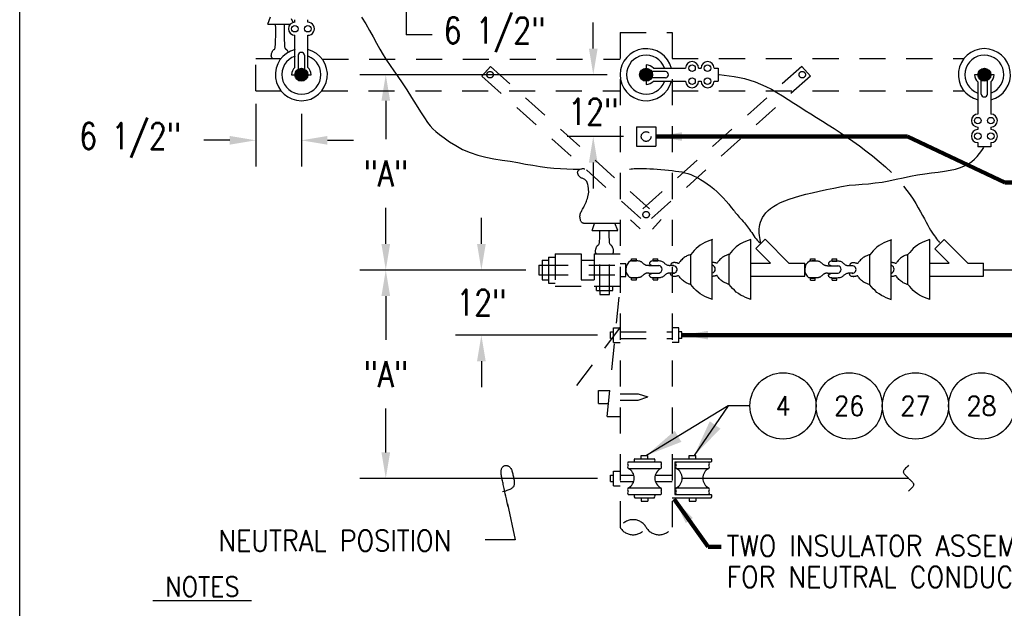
# Model space of a CAD drawing. Extents: x 0 to 7.1, y 0 to 9.85.
# Tile 2 of 8: x 0 to 4.73, y 2.67 to 5.49. Entities that reach past the tile are written whole.
import ezdxf
from ezdxf.enums import TextEntityAlignment as Align

# ---------------------------------------------------------------- set-up
doc = ezdxf.new("R2010")
doc.units = 0
doc.header["$MEASUREMENT"] = 0
doc.linetypes.add('HIDDEN2', pattern=[0.1875, 0.125, -0.0625])
doc.layers.get('0').update_dxf_attribs({"color": 2, "linetype": 'CONTINUOUS'})
doc.layers.add('E-DETL', color=2, linetype='CONTINUOUS')
doc.layers.add('E-DETL-TEXT', color=3, linetype='CONTINUOUS')
doc.styles.add('ROMANS', font='ROMANS.SHX', dxfattribs={"width": 0.8})
doc.styles.get("Standard").update_dxf_attribs({"font": 'ROMANS.SHX', "width": 0.8, "height": 0.125})
doc.dimstyles.get("Standard").update_dxf_attribs({"dimtxt": 0.18, "dimasz": 0.18, "dimexe": 0.18, "dimexo": 0.0625, "dimgap": 0.09, "dimtad": 0, "dimtih": 1, "dimtoh": 1, "dimdec": 4, "dimzin": 0, "dimdsep": 46, "dimtxsty": 'Standard', "dimcen": 0.09, "dimadec": 0, "dimazin": 0, "dimtfac": 1, "dimtdec": 4, "dimtofl": 0, "dimtmove": 0, "dimatfit": 3, "dimfxl": 0, "dimtolj": 1, "dimtzin": 0, "dimarcsym": 0})

# ---------------------------------------------------------------- blocks, each defined once
blk = doc.blocks.new('BREAK')
blk.add_lwpolyline([(0, 0.0625), (-0.0055, 0.057), (-0.0103, 0.0521), (-0.0144, 0.0479), (-0.0177, 0.0441), (-0.0205, 0.0408), (-0.0225, 0.0378), (-0.0239, 0.0351), (-0.0247, 0.0326), (-0.0249, 0.0302), (-0.0246, 0.0279), (-0.0238, 0.0257), (-0.0226, 0.0236), (-0.0211, 0.0216), (-0.0194, 0.0196), (-0.0176, 0.0176), (-0.0156, 0.0156), (-0.0137, 0.0137), (-0.0117, 0.0117), (-0.0098, 0.0098), (-0.0078, 0.0078), (-0.0059, 0.0059), (-0.0039, 0.0039), (-0.002, 0.002), (0, 0), (0.002, -0.002), (0.0039, -0.0039), (0.0059, -0.0059), (0.0078, -0.0078), (0.0098, -0.0098), (0.0117, -0.0117), (0.0137, -0.0137), (0.0156, -0.0156), (0.0176, -0.0176), (0.0194, -0.0196), (0.0211, -0.0216), (0.0226, -0.0236), (0.0238, -0.0257), (0.0246, -0.0279), (0.0249, -0.0302), (0.0247, -0.0326), (0.0239, -0.0351), (0.0225, -0.0378), (0.0205, -0.0408), (0.0177, -0.0441), (0.0144, -0.0479), (0.0103, -0.0521), (0.0055, -0.057), (0, -0.0625)])
blk = doc.blocks.new('LOOP')
blk.add_lwpolyline([(-1.119, 0), (-1.115, 0), (-0.947, 0), (-0.809, 0), (-0.694, 0), (-0.6, 0), (-0.523, 0), (-0.456, 0), (-0.397, 0), (-0.341, 0), (-0.288, 0), (-0.238, 0), (-0.189, 0), (-0.142, 0), (-0.097, 0), (-0.053, 0), (-0.01, 0), (0.033, 0), (0.074, 0), (0.114, -0.001), (0.153, -0.003), (0.19, -0.006), (0.226, -0.011), (0.259, -0.017), (0.289, -0.025), (0.317, -0.036), (0.343, -0.048), (0.365, -0.063), (0.386, -0.079), (0.403, -0.095), (0.419, -0.113), (0.432, -0.131), (0.442, -0.15), (0.45, -0.168), (0.456, -0.186), (0.46, -0.204), (0.461, -0.223), (0.46, -0.241), (0.456, -0.259), (0.45, -0.277), (0.442, -0.295), (0.432, -0.313), (0.419, -0.331), (0.404, -0.348), (0.387, -0.365), (0.367, -0.38), (0.345, -0.394), (0.32, -0.406), (0.293, -0.416), (0.264, -0.425), (0.232, -0.431), (0.198, -0.435), (0.162, -0.438), (0.124, -0.44), (0.086, -0.441), (0.045, -0.441), (0.004, -0.441), (-0.038, -0.441), (-0.08, -0.441), (-0.122, -0.44), (-0.163, -0.438), (-0.202, -0.435), (-0.24, -0.43), (-0.275, -0.424), (-0.307, -0.416), (-0.336, -0.405), (-0.362, -0.392), (-0.384, -0.377), (-0.404, -0.359), (-0.421, -0.339), (-0.436, -0.316), (-0.45, -0.292), (-0.461, -0.264), (-0.471, -0.235), (-0.48, -0.202), (-0.488, -0.166), (-0.494, -0.125), (-0.499, -0.08), (-0.502, -0.03), (-0.505, 0.027), (-0.505, 0.09)])

msp = doc.modelspace()

# ---------------------------------------------------------------- linework, layer by layer
at = {"layer": 'E-DETL'}
for p, q in [((0, 0), (0, 9.8484)), ((4.631, 4.2914), (4.8845, 4.2914)), ((3.1827, 3.2908), (4.2699, 3.2908))]:
    msp.add_line(p, q, dxfattribs=at)
at = {"layer": 'E-DETL', "color": 4}
for p, q in [((1.1926, 5.4702), (1.2045, 5.5047)), ((1.3135, 5.478), (1.3062, 5.4955)), ((1.322, 5.4792), (1.322, 5.4912)), ((1.3845, 5.4792), (1.3845, 5.4912)), ((1.1926, 5.4702), (1.3001, 5.4702)), ((1.322, 5.2624), (1.322, 5.4167)), ((1.3845, 5.2624), (1.3845, 5.4167)), ((1.3377, 5.3212), (1.3377, 5.2545)), ((1.3689, 5.3212), (1.3689, 5.2545)), ((3.0095, 5.2743), (3.0095, 5.1806)), ((3.0445, 5.2587), (3.1988, 5.2587)), ((3.2613, 5.2587), (3.2733, 5.2587)), ((3.3358, 5.2587), (3.3551, 5.2587)), ((3.3551, 5.2587), (3.3551, 5.1962)), ((1.3064, 5.2274), (1.4002, 5.2274)), ((3.1033, 5.2431), (3.0366, 5.2431)), ((3.1033, 5.2118), (3.0366, 5.2118)), ((4.6814, 5.2274), (4.5877, 5.2274)), ((3.0445, 5.1962), (3.1988, 5.1962)), ((3.2613, 5.1962), (3.2733, 5.1962)), ((3.3358, 5.1962), (3.3551, 5.1962)), ((4.6033, 5.1925), (4.6033, 5.0382)), ((4.6189, 5.1337), (4.6189, 5.2004)), ((4.6502, 5.1337), (4.6502, 5.2004)), ((4.6658, 5.1925), (4.6658, 5.0382)), ((4.6033, 4.9757), (4.6033, 4.9637)), ((4.6658, 4.9757), (4.6658, 4.9637)), ((4.6033, 4.9012), (4.6033, 4.8818)), ((4.6658, 4.8818), (4.6033, 4.8818)), ((4.6658, 4.9012), (4.6658, 4.8818)), ((2.7088, 4.5147), (2.8845, 4.5147)), ((2.7502, 4.4795), (2.762, 4.514)), ((2.8742, 4.4795), (2.8597, 4.5147)), ((2.7502, 4.4795), (2.8742, 4.4795)), ((3.3271, 4.1489), (3.3271, 4.4344)), ((3.5124, 4.1489), (3.5124, 4.4344)), ((3.5366, 4.3931), (3.5808, 4.4373)), ((3.6946, 4.3235), (3.5808, 4.4373)), ((4.1868, 4.1481), (4.1868, 4.4336)), ((4.3721, 4.1481), (4.3721, 4.4336)), ((4.3963, 4.3923), (4.4405, 4.4365)), ((4.5543, 4.3227), (4.4405, 4.4365)), ((3.224, 4.2201), (3.224, 4.3635)), ((3.4078, 4.2208), (3.4078, 4.3642)), ((3.6062, 4.3235), (3.5366, 4.3931)), ((4.0837, 4.2193), (4.0837, 4.3626)), ((4.2675, 4.22), (4.2675, 4.3634)), ((4.4659, 4.3227), (4.3963, 4.3923)), ((2.8845, 4.3212), (2.912, 4.3212)), ((2.912, 4.2587), (2.912, 4.3212)), ((2.9398, 4.3443), (2.9626, 4.3443)), ((2.9398, 4.3342), (2.9398, 4.3443)), ((2.9398, 4.3342), (2.9626, 4.3342)), ((2.9626, 4.3342), (2.9626, 4.3443)), ((3.0217, 4.3112), (3.0384, 4.3112)), ((3.0384, 4.3112), (3.0722, 4.3112)), ((3.0433, 4.344), (3.0661, 4.344)), ((3.0433, 4.3339), (3.0433, 4.344)), ((3.0433, 4.3339), (3.0661, 4.3339)), ((3.0661, 4.3339), (3.0661, 4.344)), ((3.1403, 4.3109), (3.1265, 4.3109)), ((3.5124, 4.3235), (3.6062, 4.3235)), ((3.6946, 4.3235), (3.7713, 4.3235)), ((3.7713, 4.261), (3.7713, 4.3235)), ((3.7995, 4.3434), (3.8222, 4.3434)), ((3.7995, 4.3334), (3.7995, 4.3434)), ((3.7995, 4.3334), (3.8222, 4.3334)), ((3.8222, 4.3334), (3.8222, 4.3434)), ((3.8814, 4.3104), (3.8981, 4.3104)), ((3.8981, 4.3104), (3.9319, 4.3104)), ((3.903, 4.3432), (3.9257, 4.3432)), ((3.903, 4.3331), (3.903, 4.3432)), ((3.903, 4.3331), (3.9257, 4.3331)), ((3.9257, 4.3331), (3.9257, 4.3432)), ((4, 4.3101), (3.9862, 4.3101)), ((4.3721, 4.3227), (4.4659, 4.3227)), ((4.5543, 4.3227), (4.631, 4.3227)), ((4.631, 4.2602), (4.631, 4.3227)), ((2.8845, 4.2587), (2.912, 4.2587)), ((3.0217, 4.2755), (3.0395, 4.2755)), ((3.0395, 4.2755), (3.0717, 4.2755)), ((3.1421, 4.2752), (3.1253, 4.2752)), ((3.5124, 4.261), (3.7713, 4.261)), ((3.8814, 4.2747), (3.8992, 4.2747)), ((3.8992, 4.2747), (3.9313, 4.2747)), ((4.0018, 4.2743), (3.985, 4.2743)), ((4.3721, 4.2602), (4.631, 4.2602)), ((2.7713, 4.1918), (2.7713, 4.2118)), ((2.8494, 4.1918), (2.8494, 4.2118)), ((2.9398, 4.2424), (2.9398, 4.2523)), ((2.9398, 4.2523), (2.9626, 4.2523)), ((2.9398, 4.2424), (2.9626, 4.2424)), ((2.9626, 4.2424), (2.9626, 4.2523)), ((3.0433, 4.2421), (3.0433, 4.2521)), ((3.0433, 4.2521), (3.0661, 4.2521)), ((3.0433, 4.2421), (3.0661, 4.2421)), ((3.0661, 4.2421), (3.0661, 4.2521)), ((3.7995, 4.2415), (3.7995, 4.2515)), ((3.7995, 4.2515), (3.8222, 4.2515)), ((3.7995, 4.2415), (3.8222, 4.2415)), ((3.8222, 4.2415), (3.8222, 4.2515)), ((3.903, 4.2413), (3.903, 4.2512)), ((3.903, 4.2512), (3.9257, 4.2512)), ((3.903, 4.2413), (3.9257, 4.2413)), ((3.9257, 4.2413), (3.9257, 4.2512)), ((2.7713, 4.1918), (2.8494, 4.1918)), ((2.7869, 4.1918), (2.7869, 4.1718)), ((2.7869, 4.1718), (2.8338, 4.1718)), ((2.8338, 4.1718), (2.8338, 4.1918)), ((2.9239, 3.3689), (3.0801, 3.3689)), ((2.9551, 3.3846), (3.0489, 3.3846)), ((2.9857, 3.4002), (3.0182, 3.4002)), ((2.9857, 3.3846), (2.9857, 3.4002)), ((3.0182, 3.3846), (3.0182, 3.4002)), ((3.1345, 3.3846), (3.322, 3.3846)), ((3.1481, 3.3689), (3.322, 3.3689)), ((3.1481, 3.3689), (3.1481, 3.2127)), ((3.2159, 3.3846), (3.2159, 3.4002)), ((3.2159, 3.4002), (3.2484, 3.4002)), ((3.2484, 3.3846), (3.2484, 3.4002)), ((2.8533, 3.3249), (2.8845, 3.3249)), ((2.8533, 3.2549), (2.8533, 3.3249)), ((2.9239, 3.3377), (3.0801, 3.3377)), ((3.154, 3.3377), (3.3103, 3.3377)), ((2.8377, 3.2743), (2.8377, 3.3056)), ((2.8377, 3.3056), (2.8533, 3.3056)), ((2.8377, 3.2743), (2.8533, 3.2743)), ((2.8533, 3.2549), (2.8845, 3.2549)), ((2.9239, 3.2439), (3.0801, 3.2439)), ((3.154, 3.2439), (3.3103, 3.2439)), ((2.9239, 3.2127), (3.0801, 3.2127)), ((2.9551, 3.1971), (3.0489, 3.1971)), ((2.9857, 3.1971), (2.9857, 3.1814)), ((2.9857, 3.1814), (3.0182, 3.1814)), ((3.0182, 3.1971), (3.0182, 3.1814)), ((3.1345, 3.1971), (3.322, 3.1971)), ((3.1481, 3.2127), (3.322, 3.2127)), ((3.2159, 3.1971), (3.2159, 3.1814)), ((3.2159, 3.1814), (3.2484, 3.1814)), ((3.2484, 3.1971), (3.2484, 3.1814))]:
    msp.add_line(p, q, dxfattribs=at)
at = {"layer": 'E-DETL', "linetype": 'HIDDEN2'}
for p, q in [((2.8845, 5.4306), (2.8845, 3.0556)), ((2.8845, 5.4306), (3.1345, 5.4306)), ((3.1345, 5.4306), (3.1345, 3.0556)), ((1.1345, 5.3056), (1.2557, 5.3056)), ((1.1345, 5.1493), (1.1345, 5.3056)), ((1.4541, 5.3013), (2.8845, 5.3013)), ((3.1345, 5.3058), (4.5349, 5.3058)), ((2.2206, 5.2204), (2.2623, 5.2669)), ((2.2623, 5.2669), (3.0816, 4.5329)), ((3.7568, 5.2669), (2.9346, 4.5303)), ((3.7985, 5.2204), (3.7568, 5.2669)), ((2.2206, 5.2204), (3.0399, 4.4864)), ((3.7985, 5.2204), (2.9814, 4.4884)), ((1.1345, 5.1493), (1.2557, 5.1493)), ((1.4509, 5.1493), (2.8845, 5.1493)), ((3.1345, 5.1493), (4.537, 5.1493)), ((2.9627, 4.9774), (3.0564, 4.9774)), ((2.9627, 4.9774), (2.9627, 4.8837)), ((3.0564, 4.9774), (3.0564, 4.8837)), ((2.9627, 4.8837), (3.0564, 4.8837)), ((2.9346, 4.5303), (2.9814, 4.4884)), ((3.0399, 4.4864), (3.0816, 4.5329)), ((2.5408, 4.3524), (2.572, 4.3524)), ((2.5408, 4.3524), (2.5408, 4.2274)), ((2.572, 4.3681), (2.697, 4.3681)), ((2.572, 4.3681), (2.572, 4.2118)), ((2.697, 4.3681), (2.697, 4.2118)), ((2.7595, 4.3681), (2.7595, 4.2118)), ((2.7595, 4.3681), (2.8845, 4.3681)), ((2.697, 4.3368), (2.7595, 4.3368)), ((2.5408, 4.2274), (2.572, 4.2274)), ((2.572, 4.2118), (2.697, 4.2118)), ((2.697, 4.2431), (2.7595, 4.2431)), ((2.7595, 4.2118), (2.8845, 4.2118)), ((2.822, 3.5868), (2.8845, 4.2118)), ((2.8845, 4.0158), (2.6666, 3.7236)), ((2.8377, 3.9618), (2.8377, 3.9931)), ((2.8377, 3.9931), (2.8533, 3.9931)), ((2.8533, 4.0124), (2.8845, 4.0124)), ((2.8533, 3.9424), (2.8533, 4.0124)), ((2.8845, 3.9931), (3.1345, 3.9931)), ((3.1658, 4.0124), (3.1345, 4.0124)), ((3.1658, 3.9424), (3.1658, 4.0124)), ((3.1814, 3.9931), (3.1658, 3.9931)), ((3.1814, 3.9618), (3.1814, 3.9931)), ((2.8377, 3.9618), (2.8533, 3.9618)), ((2.8533, 3.9424), (2.8845, 3.9424)), ((2.8845, 3.9618), (3.1345, 3.9618)), ((3.1658, 3.9424), (3.1345, 3.9424)), ((3.1814, 3.9618), (3.1658, 3.9618)), ((2.7814, 3.7118), (2.8345, 3.7118)), ((2.7814, 3.6493), (2.7814, 3.7118)), ((2.8845, 3.6962), (2.9711, 3.6962)), ((2.9711, 3.6962), (3.018, 3.6806)), ((2.7814, 3.6493), (2.8283, 3.6493)), ((2.8845, 3.6649), (2.9711, 3.6649)), ((2.9711, 3.6649), (3.018, 3.6806)), ((2.822, 3.5868), (2.8845, 3.5868))]:
    msp.add_line(p, q, dxfattribs=at)
at = {"layer": 'E-DETL', "color": 4, "linetype": 'HIDDEN2'}
for p, q in [((2.7869, 4.1918), (2.7869, 4.3681)), ((2.8338, 4.1918), (2.8338, 4.3681)), ((2.4939, 4.3134), (2.5095, 4.3134)), ((2.4939, 4.3134), (2.4939, 4.2665)), ((2.5095, 4.3368), (2.5408, 4.3368)), ((2.5095, 4.3368), (2.5095, 4.2431)), ((2.5095, 4.3134), (2.8845, 4.3134)), ((2.4939, 4.2665), (2.5095, 4.2665)), ((2.5095, 4.2665), (2.8845, 4.2665)), ((2.5095, 4.2431), (2.5408, 4.2431)), ((2.8845, 3.3056), (2.9505, 3.3056)), ((2.8845, 3.2743), (2.9492, 3.2743)), ((3.0547, 3.3056), (3.1345, 3.3056)), ((3.0561, 3.2743), (3.1345, 3.2743))]:
    msp.add_line(p, q, dxfattribs=at)
at = {"layer": 'E-DETL'}
for points in [[(1.6428, 5.5037), (1.6625, 5.4715), (1.6808, 5.4397), (1.698, 5.4087), (1.7144, 5.3786), (1.7304, 5.3499), (1.7464, 5.3226), (1.7627, 5.2969), (1.7798, 5.2719), (1.7977, 5.2462), (1.8169, 5.2187), (1.8376, 5.1882), (1.8598, 5.1541), (1.8826, 5.118), (1.905, 5.0822), (1.926, 5.0489), (1.9443, 5.0205), (1.9593, 4.9985), (1.9724, 4.9815), (1.9852, 4.9675), (1.9994, 4.9545), (2.0169, 4.9405), (2.0389, 4.9239), (2.0651, 4.9056), (2.0951, 4.8869), (2.128, 4.8691), (2.1634, 4.8536), (2.2006, 4.8413), (2.239, 4.8319), (2.2781, 4.8243), (2.3172, 4.8179), (2.3558, 4.8118), (2.3934, 4.8053), (2.43, 4.7987), (2.4655, 4.7924), (2.4999, 4.7867), (2.5333, 4.782), (2.5658, 4.7787), (2.5974, 4.7766), (2.6285, 4.7754), (2.6591, 4.7747), (2.6896, 4.7744)], [(3.3602, 5.2283), (3.3844, 5.2254), (3.4086, 5.2223), (3.433, 5.2186), (3.4575, 5.2141), (3.4823, 5.2084), (3.5074, 5.2013), (3.5328, 5.1927), (3.5586, 5.1825), (3.5847, 5.1707), (3.6112, 5.1572), (3.6381, 5.1422), (3.6652, 5.1259), (3.6924, 5.1088), (3.7198, 5.0912), (3.7471, 5.0736), (3.7742, 5.0563), (3.8014, 5.0392), (3.8287, 5.022), (3.8563, 5.0046), (3.8844, 4.9868), (3.9131, 4.9684), (3.9423, 4.9492), (3.9722, 4.9292), (4.0028, 4.908), (4.0339, 4.8857), (4.0656, 4.862), (4.0975, 4.8372), (4.1288, 4.8113), (4.1593, 4.7846), (4.1882, 4.7572)], [(3.985, 4.6971), (4.0158, 4.699), (4.0468, 4.7012), (4.0782, 4.7039), (4.1101, 4.7076), (4.1427, 4.7123), (4.1761, 4.7184), (4.2102, 4.7254), (4.2446, 4.7327), (4.2792, 4.7398), (4.3136, 4.7461), (4.3477, 4.7512), (4.3809, 4.7556), (4.4128, 4.7596), (4.4429, 4.7638), (4.4709, 4.7686), (4.4962, 4.7746), (4.519, 4.7818), (4.5394, 4.7902), (4.5575, 4.7998), (4.5736, 4.8106), (4.5877, 4.8225), (4.6003, 4.8355), (4.6117, 4.8492), (4.6224, 4.8634), (4.6326, 4.8778)], [(2.9297, 4.7745), (2.937, 4.7753), (2.9445, 4.7761), (2.9525, 4.7768), (2.9615, 4.7773), (2.9718, 4.7776), (2.9836, 4.7777), (2.997, 4.7774), (3.0117, 4.7768), (3.0276, 4.776), (3.0446, 4.775), (3.0625, 4.7737), (3.0808, 4.7723), (3.0992, 4.7706), (3.1173, 4.7689), (3.1346, 4.7671), (3.1508, 4.7651), (3.1662, 4.763), (3.1809, 4.7604), (3.1954, 4.7571), (3.21, 4.7528), (3.2249, 4.7476), (3.2402, 4.7411), (3.2557, 4.7336), (3.2714, 4.7249), (3.2873, 4.715), (3.3033, 4.704), (3.3193, 4.6919), (3.335, 4.6789), (3.3505, 4.6651), (3.3654, 4.6506), (3.3797, 4.6357), (3.3934, 4.6205), (3.4062, 4.6053), (3.4183, 4.5906), (3.4294, 4.5766)], [(3.561, 4.4161), (3.5589, 4.426), (3.557, 4.436), (3.5552, 4.446), (3.5539, 4.4561), (3.5529, 4.4663), (3.5526, 4.4767), (3.553, 4.4873), (3.5541, 4.498), (3.5562, 4.5089), (3.5593, 4.5199), (3.5636, 4.531), (3.5692, 4.5422), (3.5762, 4.5534), (3.5848, 4.5643), (3.595, 4.5749), (3.6071, 4.5852), (3.6211, 4.595), (3.6371, 4.6044), (3.655, 4.6134), (3.6751, 4.6221), (3.6972, 4.6303), (3.7215, 4.6383), (3.7479, 4.646), (3.7766, 4.6536), (3.8076, 4.6611), (3.8408, 4.6686), (3.8757, 4.676), (3.9117, 4.6832), (3.9484, 4.6903), (3.985, 4.6971)], [(4.2464, 4.6928), (4.2627, 4.6714), (4.2778, 4.6501), (4.2917, 4.6292), (4.3045, 4.6087), (4.3162, 4.5889), (4.327, 4.5699), (4.3369, 4.5519), (4.3461, 4.535), (4.3545, 4.5194), (4.3623, 4.5053), (4.3696, 4.4926), (4.3763, 4.4813), (4.3827, 4.4713), (4.3886, 4.4624), (4.3942, 4.4543), (4.3995, 4.447), (4.4046, 4.4402), (4.4095, 4.4339), (4.4144, 4.4279), (4.4191, 4.422)], [(3.4294, 4.5766), (3.4334, 4.5716), (3.4375, 4.5666), (3.4418, 4.5614), (3.4465, 4.5558), (3.4516, 4.5499), (3.4572, 4.5436), (3.4632, 4.5369), (3.4693, 4.5301), (3.4754, 4.5233), (3.4813, 4.5166), (3.4868, 4.5102), (3.492, 4.504), (3.497, 4.4977), (3.5019, 4.4912), (3.5067, 4.4844), (3.5116, 4.477), (3.5166, 4.4694), (3.5218, 4.4616), (3.527, 4.454), (3.5324, 4.4467), (3.5379, 4.4399), (3.5436, 4.4336), (3.5493, 4.4276), (3.5551, 4.4218), (3.561, 4.4161)]]:
    msp.add_lwpolyline(points, dxfattribs=at)
at = {"layer": 'E-DETL', "color": 4}
for points in [[(1.2136, 5.3066), (1.2125, 5.3079), (1.2115, 5.3091), (1.2106, 5.3105), (1.2098, 5.3122), (1.2092, 5.314), (1.2089, 5.3162), (1.2088, 5.3188), (1.209, 5.3217), (1.2095, 5.3249), (1.2103, 5.3284), (1.2115, 5.3323), (1.2128, 5.3361), (1.2143, 5.3397), (1.2159, 5.3429), (1.2176, 5.3453), (1.2192, 5.3468), (1.2208, 5.3476), (1.2223, 5.3483), (1.2238, 5.3491), (1.2251, 5.3505), (1.2262, 5.3529), (1.2273, 5.3566), (1.2281, 5.3623), (1.2288, 5.3701), (1.2293, 5.3807), (1.2297, 5.3942), (1.2298, 5.4104), (1.2299, 5.4288), (1.2298, 5.4489), (1.2297, 5.4702)], [(1.2899, 5.3351), (1.289, 5.3374), (1.2881, 5.3395), (1.2871, 5.3415), (1.2861, 5.3432), (1.2851, 5.3446), (1.2841, 5.3457), (1.2831, 5.3465), (1.2821, 5.347), (1.2812, 5.3475), (1.2803, 5.3479), (1.2794, 5.3483), (1.2786, 5.3489), (1.2778, 5.3497), (1.277, 5.3508), (1.2763, 5.3523), (1.2757, 5.3542), (1.2751, 5.3568), (1.2745, 5.3601), (1.2741, 5.3642), (1.2737, 5.3692), (1.2733, 5.3753), (1.2731, 5.3825), (1.2729, 5.3906), (1.2727, 5.3996), (1.2726, 5.4096), (1.2726, 5.4204), (1.2726, 5.432), (1.2726, 5.4442), (1.2727, 5.4568), (1.2728, 5.4699)], [(2.7088, 4.5147), (2.7072, 4.5149), (2.7056, 4.5152), (2.7041, 4.5157), (2.7025, 4.5165), (2.7009, 4.5178), (2.6992, 4.5196), (2.6976, 4.5221), (2.696, 4.525), (2.6946, 4.5283), (2.6934, 4.532), (2.6924, 4.5359), (2.6918, 4.5401), (2.6915, 4.5444), (2.6917, 4.5488), (2.6922, 4.5532), (2.6932, 4.5577), (2.6946, 4.5622), (2.6963, 4.5668), (2.6985, 4.5714), (2.7009, 4.5762), (2.7036, 4.5812), (2.7064, 4.5863), (2.7094, 4.5916), (2.7124, 4.5971), (2.7153, 4.6029), (2.7182, 4.6088), (2.7208, 4.6149), (2.7233, 4.6211), (2.7254, 4.6272), (2.7272, 4.6331), (2.735, 4.6639), (2.7314, 4.6945), (2.7302, 4.7003), (2.7285, 4.7056), (2.7264, 4.7104), (2.7239, 4.7146), (2.7211, 4.7182), (2.718, 4.7212), (2.7147, 4.7236), (2.7113, 4.7257), (2.7079, 4.7274), (2.7047, 4.7289), (2.7016, 4.7302), (2.6988, 4.7315), (2.6962, 4.7328), (2.6939, 4.7341), (2.6919, 4.7355), (2.6902, 4.7371), (2.6888, 4.7387), (2.6875, 4.7404), (2.6863, 4.7422), (2.6852, 4.7439), (2.6841, 4.7456), (2.6831, 4.7473), (2.6822, 4.7492), (2.6814, 4.7511), (2.6808, 4.7533), (2.6804, 4.7558), (2.6804, 4.7584), (2.6807, 4.7611), (2.6815, 4.7638), (2.6829, 4.7664), (2.6848, 4.7687), (2.6872, 4.7708), (2.6901, 4.7726), (2.6933, 4.7741), (2.6968, 4.7753), (2.7005, 4.776), (2.7043, 4.7765), (2.7081, 4.7765), (2.7119, 4.7763), (2.7155, 4.7758)], [(2.7709, 4.3681), (2.7702, 4.3689), (2.7695, 4.3698), (2.7688, 4.3706), (2.7681, 4.3716), (2.7675, 4.3726), (2.767, 4.3738), (2.7666, 4.3751), (2.7663, 4.3765), (2.7662, 4.3781), (2.7661, 4.3798), (2.7662, 4.3817), (2.7664, 4.3838), (2.7668, 4.386), (2.7673, 4.3884), (2.7679, 4.3909), (2.7687, 4.3936), (2.7696, 4.3962), (2.7706, 4.3989), (2.7717, 4.4013), (2.7728, 4.4034), (2.7739, 4.4052), (2.775, 4.4066), (2.7761, 4.4077), (2.7772, 4.4085), (2.7783, 4.4092), (2.7794, 4.4097), (2.7804, 4.4102), (2.7813, 4.4108), (2.7822, 4.4118), (2.783, 4.4131), (2.7838, 4.415), (2.7845, 4.4176), (2.7851, 4.421), (2.7857, 4.4255), (2.7861, 4.4312), (2.7865, 4.4383), (2.7868, 4.4466), (2.787, 4.4561), (2.7871, 4.4669), (2.7872, 4.4788)], [(2.8484, 4.3681), (2.8491, 4.3689), (2.8499, 4.3698), (2.8506, 4.3706), (2.8512, 4.3716), (2.8518, 4.3726), (2.8523, 4.3738), (2.8527, 4.3751), (2.853, 4.3765), (2.8531, 4.3781), (2.8532, 4.3798), (2.8531, 4.3817), (2.8529, 4.3838), (2.8525, 4.386), (2.852, 4.3884), (2.8514, 4.3909), (2.8506, 4.3935), (2.8497, 4.3962), (2.8487, 4.3988), (2.8477, 4.4013), (2.8466, 4.4034), (2.8454, 4.4052), (2.8443, 4.4066), (2.8432, 4.4077), (2.8421, 4.4085), (2.841, 4.4092), (2.84, 4.4097), (2.839, 4.4102), (2.838, 4.4108), (2.8371, 4.4117), (2.8363, 4.4131), (2.8355, 4.415), (2.8348, 4.4175), (2.8342, 4.421), (2.8337, 4.4255), (2.8332, 4.4312), (2.8328, 4.4382), (2.8325, 4.4465), (2.8323, 4.456), (2.8322, 4.4668), (2.8321, 4.4787)], [(3.3287, 4.4364), (3.316, 4.4316), (3.3035, 4.4267), (3.2914, 4.4213), (3.2798, 4.4154), (3.2689, 4.4087), (3.2589, 4.401), (3.2496, 4.3926), (3.2407, 4.3835), (3.2323, 4.3741), (3.224, 4.3644)], [(3.5124, 4.4371), (3.4998, 4.4324), (3.4873, 4.4274), (3.4752, 4.4221), (3.4636, 4.4162), (3.4527, 4.4094), (3.4427, 4.4018), (3.4333, 4.3933), (3.4245, 4.3843), (3.4161, 4.3748), (3.4078, 4.3652)], [(4.1883, 4.4355), (4.1757, 4.4308), (4.1632, 4.4259), (4.1511, 4.4205), (4.1395, 4.4146), (4.1286, 4.4079), (4.1186, 4.4002), (4.1092, 4.3918), (4.1004, 4.3827), (4.092, 4.3732), (4.0837, 4.3636)], [(4.3721, 4.4363), (4.3594, 4.4315), (4.347, 4.4266), (4.3349, 4.4213), (4.3233, 4.4153), (4.3124, 4.4086), (4.3023, 4.4009), (4.293, 4.3925), (4.2842, 4.3834), (4.2757, 4.374), (4.2675, 4.3643)], [(3.224, 4.3644), (3.2205, 4.3633), (3.217, 4.362), (3.2133, 4.3607), (3.2096, 4.3592), (3.2057, 4.3574), (3.2016, 4.3554), (3.1973, 4.353), (3.193, 4.3503), (3.1887, 4.3472), (3.1845, 4.3436), (3.1804, 4.3396), (3.1767, 4.3355), (3.1733, 4.3315), (3.1705, 4.3279), (3.1684, 4.3251), (3.1671, 4.3231), (3.1663, 4.322), (3.1657, 4.3216), (3.1651, 4.3216), (3.164, 4.322), (3.1624, 4.3225), (3.1602, 4.3231), (3.1578, 4.3238), (3.1553, 4.3244), (3.1529, 4.3249), (3.1508, 4.3252), (3.1489, 4.3255), (3.1472, 4.3256), (3.1457, 4.3257), (3.1442, 4.3257)], [(3.4078, 4.3652), (3.4043, 4.364), (3.4007, 4.3628), (3.3971, 4.3614), (3.3933, 4.3599), (3.3894, 4.3582), (3.3853, 4.3561), (3.3811, 4.3538), (3.3768, 4.351), (3.3725, 4.3479), (3.3683, 4.3443), (3.3642, 4.3404), (3.3604, 4.3363), (3.3571, 4.3323), (3.3543, 4.3287), (3.3522, 4.3258), (3.3509, 4.3239), (3.3501, 4.3228), (3.3495, 4.3223), (3.3488, 4.3224), (3.3478, 4.3227), (3.3462, 4.3233), (3.344, 4.3239), (3.3416, 4.3245), (3.339, 4.3251), (3.3366, 4.3256), (3.3345, 4.326), (3.3326, 4.3262), (3.331, 4.3263), (3.3294, 4.3264), (3.3279, 4.3265)], [(4.0837, 4.3636), (4.0802, 4.3624), (4.0766, 4.3612), (4.073, 4.3599), (4.0693, 4.3583), (4.0653, 4.3566), (4.0612, 4.3546), (4.057, 4.3522), (4.0527, 4.3495), (4.0484, 4.3463), (4.0442, 4.3428), (4.0401, 4.3388), (4.0363, 4.3347), (4.033, 4.3307), (4.0302, 4.3271), (4.0281, 4.3242), (4.0268, 4.3223), (4.026, 4.3212), (4.0254, 4.3208), (4.0248, 4.3208), (4.0237, 4.3212), (4.0221, 4.3217), (4.0199, 4.3223), (4.0175, 4.323), (4.015, 4.3236), (4.0126, 4.3241), (4.0104, 4.3244), (4.0086, 4.3246), (4.0069, 4.3248), (4.0053, 4.3249), (4.0039, 4.3249)], [(4.2675, 4.3643), (4.264, 4.3632), (4.2604, 4.3619), (4.2568, 4.3606), (4.253, 4.3591), (4.2491, 4.3573), (4.245, 4.3553), (4.2408, 4.3529), (4.2365, 4.3502), (4.2322, 4.3471), (4.2279, 4.3435), (4.2239, 4.3396), (4.2201, 4.3354), (4.2167, 4.3314), (4.214, 4.3279), (4.2119, 4.325), (4.2105, 4.323), (4.2098, 4.3219), (4.2092, 4.3215), (4.2085, 4.3216), (4.2075, 4.3219), (4.2058, 4.3225), (4.2037, 4.3231), (4.2013, 4.3237), (4.1987, 4.3243), (4.1963, 4.3248), (4.1942, 4.3252), (4.1923, 4.3254), (4.1907, 4.3255), (4.1891, 4.3256), (4.1876, 4.3256)], [(3.0217, 4.3112), (3.0204, 4.3112), (3.0192, 4.3111), (3.0179, 4.3112), (3.0165, 4.3112), (3.0151, 4.3114), (3.0136, 4.3116), (3.012, 4.3119), (3.0103, 4.3124), (3.0086, 4.313), (3.0068, 4.3138), (3.0049, 4.3147), (3.003, 4.3158), (3.0011, 4.317), (2.9991, 4.3184), (2.9971, 4.32), (2.9952, 4.3217), (2.9932, 4.3235), (2.9912, 4.3254), (2.9892, 4.3271), (2.987, 4.3286), (2.9847, 4.3299), (2.9823, 4.331), (2.9797, 4.3319), (2.9768, 4.3326), (2.9737, 4.3331), (2.9702, 4.3335), (2.9665, 4.3338), (2.9626, 4.334), (2.9584, 4.3341), (2.9541, 4.3341), (2.9496, 4.3342), (2.9452, 4.3341), (2.941, 4.334), (2.9372, 4.3337), (2.934, 4.3334)], [(3.1253, 4.3108), (3.1235, 4.3108), (3.1217, 4.3108), (3.1198, 4.3109), (3.1178, 4.3111), (3.1156, 4.3116), (3.1132, 4.3123), (3.1107, 4.3133), (3.1081, 4.3145), (3.1053, 4.3161), (3.1026, 4.3181), (3.0999, 4.3204), (3.0972, 4.3229), (3.0944, 4.3254), (3.0914, 4.3277), (3.0882, 4.3297), (3.0847, 4.3311), (3.0808, 4.3322), (3.0765, 4.3329), (3.0717, 4.3333), (3.0662, 4.3336), (3.0602, 4.3337), (3.0539, 4.3338), (3.0477, 4.3337), (3.0421, 4.3335), (3.0374, 4.333), (3.034, 4.3322), (3.0316, 4.3313), (3.0301, 4.3301), (3.029, 4.3287), (3.0281, 4.3272), (3.0272, 4.3255), (3.0263, 4.3238), (3.0257, 4.3221), (3.0256, 4.3204), (3.0261, 4.3188), (3.0273, 4.3173), (3.0292, 4.3159), (3.0315, 4.3146), (3.0342, 4.3134), (3.0371, 4.3121)], [(3.146, 4.3255), (3.1439, 4.3254), (3.1417, 4.3253), (3.1397, 4.3251), (3.1377, 4.3248), (3.1359, 4.3243), (3.1342, 4.3236), (3.1327, 4.3228), (3.1313, 4.3218), (3.1302, 4.3207), (3.1293, 4.3194), (3.1286, 4.3179), (3.1281, 4.3164), (3.1278, 4.3147), (3.1275, 4.313), (3.1273, 4.3113)], [(3.8814, 4.3104), (3.8801, 4.3103), (3.8789, 4.3103), (3.8776, 4.3103), (3.8762, 4.3104), (3.8748, 4.3105), (3.8733, 4.3108), (3.8717, 4.3111), (3.87, 4.3116), (3.8683, 4.3122), (3.8664, 4.3129), (3.8646, 4.3139), (3.8627, 4.3149), (3.8607, 4.3162), (3.8588, 4.3176), (3.8568, 4.3192), (3.8549, 4.3209), (3.8529, 4.3227), (3.8509, 4.3245), (3.8488, 4.3262), (3.8467, 4.3278), (3.8444, 4.3291), (3.842, 4.3302), (3.8394, 4.3311), (3.8365, 4.3318), (3.8334, 4.3323), (3.8299, 4.3327), (3.8262, 4.333), (3.8223, 4.3332), (3.8181, 4.3333), (3.8138, 4.3333), (3.8093, 4.3333), (3.8049, 4.3333), (3.8007, 4.3332), (3.7969, 4.3329), (3.7936, 4.3326)], [(3.985, 4.31), (3.9832, 4.31), (3.9814, 4.31), (3.9795, 4.3101), (3.9775, 4.3103), (3.9753, 4.3108), (3.9729, 4.3115), (3.9704, 4.3124), (3.9677, 4.3137), (3.965, 4.3153), (3.9623, 4.3173), (3.9596, 4.3195), (3.9569, 4.322), (3.9541, 4.3245), (3.9511, 4.3269), (3.9479, 4.3288), (3.9444, 4.3303), (3.9405, 4.3313), (3.9362, 4.332), (3.9314, 4.3325), (3.9259, 4.3327), (3.9199, 4.3329), (3.9136, 4.333), (3.9074, 4.3329), (3.9018, 4.3327), (3.8971, 4.3322), (3.8937, 4.3314), (3.8913, 4.3304), (3.8897, 4.3292), (3.8887, 4.3279), (3.8878, 4.3263), (3.8868, 4.3247), (3.886, 4.323), (3.8854, 4.3213), (3.8853, 4.3196), (3.8858, 4.318), (3.887, 4.3165), (3.8889, 4.3151), (3.8912, 4.3138), (3.8939, 4.3125), (3.8968, 4.3113)], [(4.0057, 4.3247), (4.0036, 4.3246), (4.0014, 4.3245), (3.9994, 4.3243), (3.9974, 4.3239), (3.9955, 4.3235), (3.9939, 4.3228), (3.9923, 4.322), (3.991, 4.321), (3.9899, 4.3199), (3.989, 4.3186), (3.9883, 4.3171), (3.9878, 4.3156), (3.9874, 4.3139), (3.9872, 4.3122), (3.987, 4.3105)], [(3.0217, 4.2755), (3.0206, 4.2756), (3.0194, 4.2756), (3.0183, 4.2756), (3.0171, 4.2755), (3.0158, 4.2754), (3.0145, 4.2753), (3.0131, 4.275), (3.0117, 4.2747), (3.0102, 4.2743), (3.0086, 4.2737), (3.007, 4.2731), (3.0053, 4.2723), (3.0035, 4.2714), (3.0018, 4.2703), (3.0001, 4.2691), (2.9983, 4.2677), (2.9966, 4.2662), (2.9949, 4.2646), (2.9931, 4.263), (2.9913, 4.2614), (2.9894, 4.2599), (2.9875, 4.2585), (2.9854, 4.2572), (2.9833, 4.2561), (2.981, 4.2552), (2.9786, 4.2545), (2.976, 4.2539), (2.9732, 4.2535), (2.9701, 4.2532), (2.9668, 4.253), (2.9632, 4.2528), (2.9594, 4.2527), (2.9554, 4.2526), (2.9514, 4.2525), (2.9475, 4.2526), (2.9436, 4.2526), (2.94, 4.2528), (2.9367, 4.253), (2.9338, 4.2534), (2.9314, 4.2538)], [(3.1253, 4.2752), (3.1235, 4.2752), (3.1217, 4.2752), (3.1198, 4.2751), (3.1178, 4.2749), (3.1156, 4.2744), (3.1132, 4.2737), (3.1107, 4.2728), (3.1081, 4.2715), (3.1053, 4.2699), (3.1026, 4.2679), (3.0999, 4.2656), (3.0972, 4.2631), (3.0944, 4.2606), (3.0914, 4.2583), (3.0882, 4.2563), (3.0847, 4.2549), (3.0808, 4.2538), (3.0765, 4.2532), (3.0717, 4.2527), (3.0662, 4.2525), (3.0602, 4.2523), (3.0539, 4.2522), (3.0477, 4.2523), (3.0421, 4.2525), (3.0374, 4.253), (3.034, 4.2538), (3.0316, 4.2547), (3.0301, 4.2559), (3.029, 4.2573), (3.0281, 4.2588), (3.0272, 4.2605), (3.0263, 4.2622), (3.0257, 4.2639), (3.0256, 4.2656), (3.0261, 4.2672), (3.0273, 4.2687), (3.0292, 4.2701), (3.0315, 4.2714), (3.0342, 4.2726), (3.0371, 4.2739)], [(3.1472, 4.2596), (3.1442, 4.2595), (3.1412, 4.2596), (3.1384, 4.2598), (3.1358, 4.2604), (3.1334, 4.2614), (3.1315, 4.2628), (3.1299, 4.2646), (3.1286, 4.2666), (3.1276, 4.2685), (3.127, 4.2703), (3.1266, 4.2716), (3.1264, 4.2727), (3.1265, 4.2735), (3.1266, 4.2742), (3.1269, 4.2748)], [(3.224, 4.2201), (3.2205, 4.2213), (3.217, 4.2225), (3.2133, 4.2238), (3.2096, 4.2254), (3.2057, 4.2271), (3.2016, 4.2291), (3.1973, 4.2315), (3.193, 4.2342), (3.1887, 4.2374), (3.1845, 4.2409), (3.1804, 4.2449), (3.1767, 4.249), (3.1733, 4.253), (3.1705, 4.2566), (3.1684, 4.2595), (3.1671, 4.2614), (3.1663, 4.2625), (3.1657, 4.2629), (3.1651, 4.2629), (3.164, 4.2625), (3.1624, 4.262), (3.1602, 4.2614), (3.1578, 4.2607), (3.1553, 4.2601), (3.1529, 4.2596), (3.1508, 4.2593), (3.1489, 4.2591), (3.1472, 4.2589), (3.1457, 4.2589), (3.1442, 4.2588)], [(3.4078, 4.2208), (3.4043, 4.222), (3.4007, 4.2232), (3.3971, 4.2246), (3.3933, 4.2261), (3.3894, 4.2279), (3.3853, 4.2299), (3.3811, 4.2323), (3.3768, 4.235), (3.3725, 4.2381), (3.3683, 4.2417), (3.3642, 4.2456), (3.3604, 4.2497), (3.3571, 4.2538), (3.3543, 4.2573), (3.3522, 4.2602), (3.3509, 4.2621), (3.3501, 4.2632), (3.3495, 4.2637), (3.3488, 4.2636), (3.3478, 4.2633), (3.3462, 4.2627), (3.344, 4.2621), (3.3416, 4.2615), (3.339, 4.2609), (3.3366, 4.2604), (3.3345, 4.26), (3.3326, 4.2598), (3.331, 4.2597), (3.3294, 4.2596), (3.3279, 4.2596)], [(3.8814, 4.2747), (3.8802, 4.2747), (3.8791, 4.2748), (3.878, 4.2748), (3.8768, 4.2747), (3.8755, 4.2746), (3.8742, 4.2745), (3.8728, 4.2742), (3.8714, 4.2739), (3.8699, 4.2734), (3.8683, 4.2729), (3.8667, 4.2722), (3.865, 4.2715), (3.8632, 4.2705), (3.8615, 4.2695), (3.8597, 4.2683), (3.858, 4.2669), (3.8563, 4.2654), (3.8546, 4.2638), (3.8528, 4.2622), (3.851, 4.2606), (3.8491, 4.2591), (3.8472, 4.2577), (3.8451, 4.2564), (3.843, 4.2553), (3.8407, 4.2544), (3.8383, 4.2536), (3.8357, 4.2531), (3.8329, 4.2527), (3.8298, 4.2524), (3.8265, 4.2522), (3.8229, 4.252), (3.8191, 4.2519), (3.8151, 4.2518), (3.8111, 4.2517), (3.8071, 4.2517), (3.8033, 4.2518), (3.7997, 4.252), (3.7964, 4.2522), (3.7935, 4.2526), (3.7911, 4.253)], [(3.985, 4.2743), (3.9832, 4.2744), (3.9814, 4.2744), (3.9795, 4.2743), (3.9775, 4.274), (3.9753, 4.2736), (3.9729, 4.2729), (3.9704, 4.2719), (3.9677, 4.2707), (3.965, 4.2691), (3.9623, 4.2671), (3.9596, 4.2648), (3.9569, 4.2623), (3.9541, 4.2598), (3.9511, 4.2575), (3.9479, 4.2555), (3.9444, 4.254), (3.9405, 4.253), (3.9362, 4.2523), (3.9314, 4.2519), (3.9259, 4.2516), (3.9199, 4.2514), (3.9136, 4.2514), (3.9074, 4.2514), (3.9018, 4.2517), (3.8971, 4.2522), (3.8937, 4.2529), (3.8913, 4.2539), (3.8897, 4.2551), (3.8887, 4.2565), (3.8878, 4.258), (3.8868, 4.2597), (3.886, 4.2614), (3.8854, 4.2631), (3.8853, 4.2648), (3.8858, 4.2664), (3.887, 4.2679), (3.8889, 4.2692), (3.8912, 4.2706), (3.8939, 4.2718), (3.8968, 4.273)], [(4.0069, 4.2588), (4.0038, 4.2587), (4.0009, 4.2587), (3.9981, 4.259), (3.9954, 4.2595), (3.9931, 4.2605), (3.9912, 4.262), (3.9895, 4.2638), (3.9883, 4.2658), (3.9873, 4.2677), (3.9866, 4.2694), (3.9863, 4.2708), (3.9861, 4.2719), (3.9862, 4.2727), (3.9863, 4.2734), (3.9866, 4.274)], [(4.0837, 4.2193), (4.0802, 4.2204), (4.0766, 4.2217), (4.073, 4.223), (4.0693, 4.2245), (4.0653, 4.2263), (4.0612, 4.2283), (4.057, 4.2307), (4.0527, 4.2334), (4.0484, 4.2365), (4.0442, 4.2401), (4.0401, 4.2441), (4.0363, 4.2482), (4.033, 4.2522), (4.0302, 4.2558), (4.0281, 4.2586), (4.0268, 4.2606), (4.026, 4.2617), (4.0254, 4.2621), (4.0248, 4.2621), (4.0237, 4.2617), (4.0221, 4.2612), (4.0199, 4.2606), (4.0175, 4.2599), (4.015, 4.2593), (4.0126, 4.2588), (4.0104, 4.2585), (4.0086, 4.2582), (4.0069, 4.2581), (4.0053, 4.258), (4.0039, 4.258)], [(4.2675, 4.22), (4.264, 4.2212), (4.2604, 4.2224), (4.2568, 4.2238), (4.253, 4.2253), (4.2491, 4.227), (4.245, 4.2291), (4.2408, 4.2314), (4.2365, 4.2342), (4.2322, 4.2373), (4.2279, 4.2408), (4.2239, 4.2448), (4.2201, 4.2489), (4.2167, 4.2529), (4.214, 4.2565), (4.2119, 4.2594), (4.2105, 4.2613), (4.2098, 4.2624), (4.2092, 4.2629), (4.2085, 4.2628), (4.2075, 4.2624), (4.2058, 4.2619), (4.2037, 4.2613), (4.2013, 4.2607), (4.1987, 4.2601), (4.1963, 4.2596), (4.1942, 4.2592), (4.1923, 4.259), (4.1907, 4.2588), (4.1891, 4.2588), (4.1876, 4.2587)], [(3.3287, 4.1482), (3.316, 4.1529), (3.3035, 4.1578), (3.2914, 4.1632), (3.2798, 4.1691), (3.2689, 4.1758), (3.2589, 4.1835), (3.2496, 4.192), (3.2407, 4.201), (3.2323, 4.2105), (3.224, 4.2201)], [(3.5124, 4.1489), (3.4998, 4.1537), (3.4873, 4.1586), (3.4752, 4.1639), (3.4636, 4.1699), (3.4527, 4.1766), (3.4427, 4.1842), (3.4333, 4.1927), (3.4245, 4.2017), (3.4161, 4.2112), (3.4078, 4.2208)], [(4.1883, 4.1474), (4.1757, 4.1521), (4.1632, 4.157), (4.1511, 4.1624), (4.1395, 4.1683), (4.1286, 4.175), (4.1186, 4.1827), (4.1092, 4.1911), (4.1004, 4.2002), (4.092, 4.2096), (4.0837, 4.2193)], [(4.3721, 4.1481), (4.3594, 4.1528), (4.347, 4.1578), (4.3349, 4.1631), (4.3233, 4.169), (4.3124, 4.1758), (4.3023, 4.1834), (4.293, 4.1919), (4.2842, 4.2009), (4.2757, 4.2104), (4.2675, 4.22)]]:
    msp.add_lwpolyline(points, dxfattribs=at)
at = {"layer": 'E-DETL', "color": 4, "const_width": 0.0312}
for points in [[(1.3377, 5.2274, 1), (1.3689, 5.2274, 1)], [(2.9939, 5.2274, 1), (3.0252, 5.2274, 1)], [(4.6189, 5.2274, 1), (4.6502, 5.2274, 1)]]:
    msp.add_lwpolyline(points, format="xyb", close=True, dxfattribs=at)
at = {"layer": 'E-DETL', "color": 4}
for centre, radius in [((1.322, 5.4479), 0.0156), ((1.3845, 5.4479), 0.0156), ((1.3533, 5.2274), 0.0312), ((3.0095, 5.2274), 0.0312), ((3.2301, 5.2587), 0.0156), ((3.3046, 5.2587), 0.0156), ((4.6345, 5.2274), 0.0312), ((3.2301, 5.1962), 0.0156), ((3.3046, 5.1962), 0.0156), ((4.6033, 5.0069), 0.0156), ((4.6658, 5.0069), 0.0156), ((4.6033, 4.9324), 0.0156), ((4.6658, 4.9324), 0.0156)]:
    msp.add_circle(centre, radius, dxfattribs=at)
at = {"layer": 'E-DETL', "linetype": 'HIDDEN2'}
for centre, radius in [((2.2595, 5.2274), 0.0156), ((3.7595, 5.2274), 0.0156), ((3.0095, 4.9306), 0.0234), ((3.0095, 4.5556), 0.0156)]:
    msp.add_circle(centre, radius, dxfattribs=at)
at = {"layer": 'E-DETL', "color": 4}
for centre, radius, start, end in [((1.322, 5.4479), 0.0312, 89.9996, 269.9993), ((1.3845, 5.4479), 0.0312, 270.0001, 90.0002), ((1.3533, 5.2274), 0.125, 103.9626, 75.8382), ((3.0095, 5.2274), 0.125, 13.9625, 345.8382), ((4.6345, 5.2274), 0.125, 284.4772, 255.8379), ((1.3533, 5.2274), 0.0938, 109.0144, 70.0847), ((1.3533, 5.3183), 0.0159, 10.4236, 169.5764), ((3.0095, 5.2274), 0.0938, 19.0144, 340.0847), ((4.6345, 5.2274), 0.0938, 289.4709, 250.0844), ((1.3533, 5.2274), 0.0469, 131.8105, 180), ((1.3533, 5.2274), 0.0469, 0, 48.1895), ((3.0095, 5.2274), 0.0469, 41.8105, 90), ((3.2301, 5.2587), 0.0312, 0, 180), ((3.3046, 5.2587), 0.0312, 0.6435, 178.9858), ((3.1004, 5.2274), 0.0159, 280.4233, 79.5761), ((4.6345, 5.2274), 0.0469, 180, 228.1892), ((4.6345, 5.2274), 0.0469, 311.8102, 359.9997), ((3.0095, 5.2274), 0.0469, 269.9997, 318.1892), ((3.2301, 5.1962), 0.0312, 180, 359.9997), ((3.3046, 5.1962), 0.0312, 181.0139, 359.3562), ((4.6345, 5.1366), 0.0159, 190.4233, 349.5761), ((4.6033, 5.0069), 0.0312, 90, 269.9997), ((4.6658, 5.0069), 0.0312, 269.9997, 89.9997), ((4.6033, 4.9324), 0.0312, 91.0142, 269.3562), ((4.6658, 4.9324), 0.0312, 270.6432, 88.9855), ((2.9592, 4.2928), 0.0478, 121.8975, 234.4715), ((3.0682, 4.2934), 0.0182, 280.8109, 82.949), ((3.1404, 4.2928), 0.0179, 268.9539, 96.3823), ((3.3219, 4.2945), 0.0195, 287.9561, 71.3969), ((3.8189, 4.2919), 0.0478, 121.8978, 234.4715), ((3.9279, 4.2926), 0.0182, 280.8109, 82.949), ((4.0001, 4.2919), 0.0179, 268.9539, 96.3823), ((4.1816, 4.2936), 0.0195, 287.9561, 71.3969), ((2.9313, 3.3611), 0.0108, 133.6847, 226.3159), ((2.9626, 3.3768), 0.0108, 133.6847, 226.3159), ((3.0414, 3.3768), 0.0108, 313.6834, 46.3141), ((3.0727, 3.3611), 0.0108, 313.6834, 46.3141), ((3.1615, 3.3611), 0.0108, 133.6856, 226.3159), ((3.3028, 3.3611), 0.0108, 313.6834, 46.3141), ((3.3146, 3.3768), 0.0108, 313.6834, 46.3141), ((2.9313, 3.3455), 0.0108, 133.6847, 226.3159), ((2.8999, 3.2908), 0.0526, 297.0541, 62.9453), ((3.1041, 3.2908), 0.0526, 117.0544, 242.9453), ((3.0727, 3.3455), 0.0108, 313.6834, 46.3141), ((3.1615, 3.3455), 0.0108, 133.6856, 226.3159), ((3.1301, 3.2908), 0.0526, 297.0541, 62.9453), ((3.3342, 3.2908), 0.0526, 117.0544, 242.9453), ((3.3028, 3.3455), 0.0108, 313.6834, 46.3141), ((2.9313, 3.2361), 0.0108, 133.6847, 226.3159), ((2.9313, 3.2205), 0.0108, 133.6847, 226.3159), ((3.0727, 3.2361), 0.0108, 313.6834, 46.3141), ((3.0727, 3.2205), 0.0108, 313.6834, 46.3141), ((3.1615, 3.2361), 0.0108, 133.6856, 226.3159), ((3.1615, 3.2205), 0.0108, 133.6856, 226.3159), ((3.3028, 3.2361), 0.0108, 313.6834, 46.3141), ((3.3028, 3.2205), 0.0108, 313.6834, 46.3141), ((2.9626, 3.2049), 0.0108, 133.6847, 226.3159), ((3.0414, 3.2049), 0.0108, 313.6834, 46.3141), ((3.3146, 3.2049), 0.0108, 313.6834, 46.3141)]:
    msp.add_arc(centre, radius, start, end, dxfattribs=at)
at = {"layer": 'E-DETL', "linetype": 'HIDDEN2'}
for centre, start, end in [((2.947, 3.0195), 30, 150), ((2.947, 3.0916), 210, 330), ((3.072, 3.0916), 210, 330)]:
    msp.add_arc(centre, 0.0722, start, end, dxfattribs=at)
at = {"layer": 'E-DETL-TEXT'}
for p, q in [((1.8567, 5.5441), (1.8567, 5.4191)), ((2.7555, 5.3524), (2.7555, 5.4774)), ((1.9817, 5.4191), (1.8567, 5.4191)), ((2.822, 5.2274), (1.6337, 5.2274)), ((2.822, 5.2274), (2.6305, 5.2274)), ((1.1345, 5.0868), (1.1345, 4.7874)), ((1.7587, 5.1024), (1.7587, 4.9177)), ((1.3533, 5.0399), (1.3533, 4.7874)), ((2.9002, 4.9306), (2.6305, 4.9306)), ((1.0095, 4.9124), (0.8845, 4.9124)), ((1.4783, 4.9124), (1.6033, 4.9124)), ((2.7555, 4.8056), (2.7555, 4.6806)), ((1.7587, 4.4149), (1.7587, 4.5889)), ((2.218, 4.4149), (2.218, 4.5399)), ((2.4314, 4.2899), (1.6337, 4.2899)), ((2.4314, 4.2899), (1.6337, 4.2899)), ((2.4314, 4.2899), (2.093, 4.2899)), ((1.7587, 4.1649), (1.7587, 3.9543)), ((2.7752, 3.9774), (2.093, 3.9774)), ((2.218, 3.8524), (2.218, 3.7274)), ((1.7587, 3.4149), (1.7587, 3.6255)), ((3.404, 3.6379), (3.011, 3.4002)), ((3.404, 3.6379), (3.2404, 3.4002)), ((3.5082, 3.6379), (3.404, 3.6379)), ((2.7752, 3.2899), (1.6337, 3.2899)), ((2.3434, 3.1677), (2.3807, 2.9948)), ((2.3807, 2.9948), (2.2362, 2.9948))]:
    msp.add_line(p, q, dxfattribs=at)
for centre in [(3.6672, 3.6379), (3.9852, 3.6379), (4.3032, 3.6379), (4.6212, 3.6379)]:
    msp.add_circle(centre, 0.159, dxfattribs=at)
for points in [[(2.7346, 5.3524), (2.7763, 5.3524), (2.7555, 5.2274)], [(1.7379, 5.1024), (1.7796, 5.1024), (1.7587, 5.2274)], [(1.0095, 4.9333), (1.0095, 4.8916), (1.1345, 4.9124)], [(1.4783, 4.9333), (1.4783, 4.8916), (1.3533, 4.9124)], [(2.7346, 4.8056), (2.7763, 4.8056), (2.7555, 4.9306)], [(1.7379, 4.4149), (1.7796, 4.4149), (1.7587, 4.2899)], [(2.1971, 4.4149), (2.2388, 4.4149), (2.218, 4.2899)], [(1.7379, 4.1649), (1.7796, 4.1649), (1.7587, 4.2899)], [(2.1971, 3.8524), (2.2388, 3.8524), (2.218, 3.9774)], [(3.3667, 3.5285), (3.2404, 3.4002), (3.3152, 3.5639)], [(3.1789, 3.4652), (3.011, 3.4002), (3.1465, 3.5186)], [(1.7379, 3.4149), (1.7796, 3.4149), (1.7587, 3.2899)]]:
    msp.add_solid(points, dxfattribs=at)

# ---------------------------------------------------------------- block references
at = {"layer": 'E-DETL'}
msp.add_blockref('BREAK', (4.2699, 3.2908), dxfattribs=at)
at = {"layer": 'E-DETL-TEXT', "xscale": 0.125, "yscale": 0.125, "zscale": 0.125, "rotation": 102.1734262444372}
msp.add_blockref('LOOP', (2.3171, 3.2899), dxfattribs=at)

# ---------------------------------------------------------------- texts
at = {"layer": 'E-DETL-TEXT', "width": 0.9}
for s, height, p in [('4', 0.0938, (3.6672, 3.6379)), ('26', 0.09375, (3.9852, 3.6379)), ('27', 0.09375, (4.3032, 3.6379)), ('28', 0.09375, (4.6212, 3.6379))]:
    msp.add_text(s, height=height, dxfattribs=at).set_placement(p, align=Align.MIDDLE)
at = {"layer": 'E-DETL-TEXT', "style": 'ROMANS', "width": 0.9}
for s, height, p in [('NEUTRAL POSITION', 0.1, (0.9546, 2.9413)), ('TWO INSULATOR ASSEMBLIES REQUIRED', 0.1, (3.3959, 2.9166)), ('FOR NEUTRAL CONDUCTOR', 0.1, (3.3959, 2.7666)), ('%%U NOTES ', 0.09375, (0.6403, 2.7231))]:
    msp.add_text(s, height=height, dxfattribs=at).set_placement(p)
at = {"layer": 'E-DETL-TEXT', "char_height": 0.125, "attachment_point": 5, "style": 'ROMANS'}
for s, insert in [('\\A1;6 1/2"', (2.2814, 5.4191)), ('\\A1;12"', (2.7555, 5.0499)), ('\\A1;6 1/2"', (0.5303, 4.9124)), ('\\A1;"A"', (1.7587, 4.7533)), ('\\A1;12"', (2.218, 4.1337)), ('\\A1;"A"', (1.7587, 3.7899))]:
    msp.add_mtext(s, dxfattribs=dict(at, insert=insert))

# ---------------------------------------------------------------- leaders
at = {"layer": 'E-DETL-TEXT'}
for points in [[(3.0564, 4.9306), (4.2649, 4.9306), (4.7326, 4.7107), (5.1746, 4.7107)], [(3.1814, 3.9774), (4.9483, 3.9774), (5.1746, 4.7107), (5.26, 4.7107)], [(3.1445, 3.1896), (3.3069, 2.9612), (3.3696, 2.9612)]]:
    msp.add_leader(points, dimstyle='Standard', override={"dimtxt": 0.125, "dimasz": 0.125, "dimexe": 0.125, "dimdec": 6, "dimlunit": 4, "dimtxsty": 'ROMANS', "dimclrd": 256, "dimclre": 256, "dimclrt": 256, "dimadec": 1, "dimtdec": 6, "dimlwd": 65535, "dimlwe": 65535}, dxfattribs=at)

doc.saveas('drawing.dxf')
